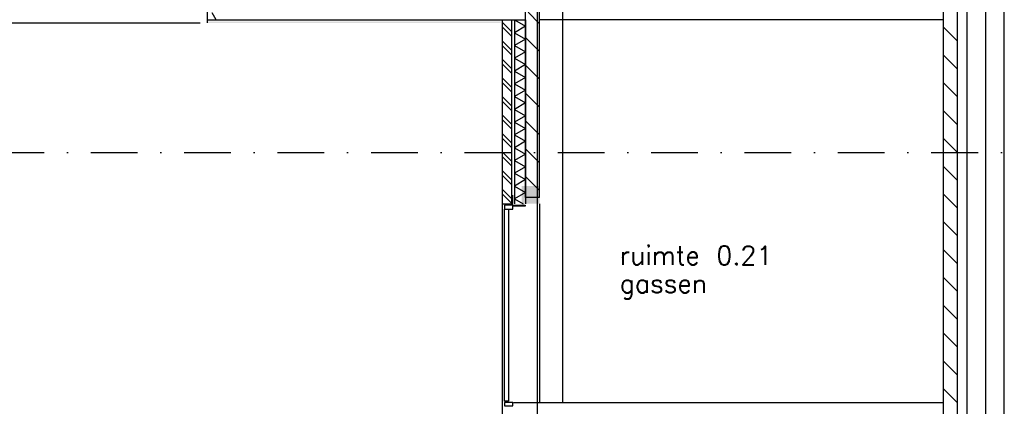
# Model space of a CAD drawing. Extents: x -6882 to 53094, y 98041 to 125706.
# Tile 3 of 15: x 3896 to 14441, y 104090 to 108230. Entities that reach past the tile are written whole.
import ezdxf
from ezdxf.enums import TextEntityAlignment as Align

# ---------------------------------------------------------------- set-up
doc = ezdxf.new("R2010")
doc.units = 0
doc.header["$LTSCALE"] = 1000
doc.header["$MEASUREMENT"] = 0
doc.linetypes.add('DASHDOT', pattern=[1, 0.5, -0.25, 0, -0.25])
for name, color, linetype in [('B02', 7, 'CONTINUOUS'), ('B03', 7, 'CONTINUOUS'), ('B08', 7, 'CONTINUOUS')]:
    doc.layers.add(name, color=color, linetype=linetype)
doc.styles.add('TXT', font='txt.shx')

msp = doc.modelspace()

# ---------------------------------------------------------------- linework, layer by layer
at = {"layer": 'B02', "color": 5, "linetype": 'Continuous'}
for p, q in [((9439.5, 122436.27), (9439.5, 98041)), ((14239.5, 122436.27), (14239.5, 98041))]:
    msp.add_line(p, q, dxfattribs=at)
at = {"layer": 'B02', "color": 5, "linetype": 'DASHDOT'}
msp.add_line((657.71, 106807.32), (49115.71, 106807.32), dxfattribs=at)
at = {"layer": 'B03', "color": 1, "linetype": 'Continuous'}
for p, q in [((14439.5, 103507.32), (14439.5, 114832.04)), ((9714.5, 104132.32), (9714.5, 108357.32)), ((14039.5, 108357.32), (14039.5, 103507.32)), ((-223.71, 108197.29), (5827.29, 108197.28)), ((5904.5, 108227.32), (9314.5, 108227.32)), ((9194.5, 108227.32), (9194.5, 106258.35)), ((9314.5, 108227.32), (9314.5, 106258.35)), ((13789.5, 108227.32), (9464.5, 108227.32)), ((9064.5, 106258.35), (9064.5, 104007.32)), ((9464.5, 106258.35), (9464.5, 104132.32))]:
    msp.add_line(p, q, dxfattribs=at)
at = {"layer": 'B03', "color": 5, "linetype": 'Continuous'}
for p, q in [((6001.44, 108227.32), (5956.29, 108303.35)), ((9464.5, 108186.87), (9340.36, 108311)), ((9064.5, 108203.05), (9164.5, 108103.05)), ((9064.5, 108153.05), (9164.5, 108053.05)), ((13939.5, 107998.49), (13789.5, 108148.49)), ((9064.5, 108004.5), (9164.5, 107904.5)), ((9464.5, 107889.05), (9314.5, 108039.05)), ((9064.5, 107954.5), (9164.5, 107854.5)), ((9064.5, 107805.96), (9164.5, 107705.96)), ((13939.5, 107700.68), (13789.5, 107850.68)), ((9064.5, 107755.96), (9164.5, 107655.96)), ((9464.5, 107591.23), (9314.5, 107741.23)), ((9064.5, 107607.41), (9164.5, 107507.41)), ((9064.5, 107557.41), (9164.5, 107457.41)), ((13939.5, 107402.86), (13789.5, 107552.86)), ((9064.5, 107408.87), (9164.5, 107308.87)), ((9064.5, 107358.87), (9164.5, 107258.87)), ((9464.5, 107293.41), (9314.5, 107443.41)), ((13939.5, 107105.04), (13789.5, 107255.04)), ((9064.5, 107210.32), (9164.5, 107110.32)), ((9064.5, 107160.32), (9164.5, 107060.32)), ((9464.5, 106995.59), (9314.5, 107145.59)), ((9064.5, 107011.78), (9164.5, 106911.78)), ((9064.5, 106961.78), (9164.5, 106861.78)), ((13939.5, 106807.22), (13789.5, 106957.22)), ((9464.5, 106697.78), (9314.5, 106847.78)), ((9064.5, 106813.23), (9164.5, 106713.23)), ((9064.5, 106763.23), (9164.5, 106663.23)), ((9064.5, 106614.69), (9164.5, 106514.69)), ((13939.5, 106509.41), (13789.5, 106659.41)), ((9064.5, 106564.69), (9164.5, 106464.69)), ((9464.5, 106399.96), (9314.5, 106549.96)), ((9064.5, 106416.14), (9164.5, 106316.14)), ((9064.5, 106366.14), (9164.5, 106266.14)), ((9194.5, 106312.12), (9288.84, 106258.35)), ((13939.5, 106211.59), (13789.5, 106361.59)), ((13939.5, 105913.77), (13789.5, 106063.77)), ((13939.5, 105615.95), (13789.5, 105765.95)), ((13939.5, 105318.14), (13789.5, 105468.14)), ((13939.5, 105020.32), (13789.5, 105170.32)), ((13939.5, 104722.5), (13789.5, 104872.5)), ((13939.5, 104424.68), (13789.5, 104574.68)), ((13939.5, 104126.86), (13789.5, 104276.86))]:
    msp.add_line(p, q, dxfattribs=at)
at = {"layer": 'B03', "color": 7, "linetype": 'Continuous'}
for p, q in [((9314.5, 106326.05), (9314.5, 108311)), ((9464.5, 106326.05), (9464.5, 108311)), ((13789.5, 103457.32), (13789.5, 108357.32)), ((13939.5, 103457.32), (13939.5, 108357.32)), ((9064.5, 108227.32), (9064.5, 106258.35)), ((9064.5, 108227.32), (9164.5, 108227.32)), ((9164.5, 108227.32), (9164.5, 106258.35)), ((9464.5, 106326.05), (9314.5, 106326.05)), ((9064.5, 106258.35), (9164.5, 106258.35)), ((9184.29, 104132.32), (13789.5, 104132.32))]:
    msp.add_line(p, q, dxfattribs=at)
at = {"layer": 'B03', "color": 34, "linetype": 'Continuous'}
for p, q in [((9174.88, 106352.32), (9174.88, 106262.32)), ((9164.88, 106252.32), (9088.29, 106252.32))]:
    msp.add_line(p, q, dxfattribs=at)
at = {"layer": 'B03', "color": 1, "linetype": 'Continuous'}
for points in [[(5863.51, 108325.83), (5904.51, 108325.82), (5904.49, 108197.35)], [(5863.51, 108323.83), (5902.51, 108323.82), (5902.49, 108197.35)]]:
    msp.add_lwpolyline(points, dxfattribs=at)
at = {"layer": 'B03', "color": 5, "linetype": 'Continuous'}
for points in [[(9194.5, 108227.32), (9314.5, 108158.92), (9194.5, 108090.52)], [(9194.5, 108090.52), (9314.5, 108022.12), (9194.5, 107953.72)], [(9194.5, 107953.72), (9314.5, 107885.32), (9194.5, 107816.92)], [(9194.5, 107816.92), (9314.5, 107748.52), (9194.5, 107680.12)], [(9194.5, 107680.12), (9314.5, 107611.72), (9194.5, 107543.32)], [(9194.5, 107543.32), (9314.5, 107474.92), (9194.5, 107406.52)], [(9194.5, 107406.52), (9314.5, 107338.12), (9194.5, 107269.72)], [(9194.5, 107269.72), (9314.5, 107201.32), (9194.5, 107132.92)], [(9194.5, 107132.92), (9314.5, 107064.52), (9194.5, 106996.12)], [(9194.5, 106996.12), (9314.5, 106927.72), (9194.5, 106859.32)], [(9194.5, 106859.32), (9314.5, 106790.92), (9194.5, 106722.52)], [(9194.5, 106722.52), (9314.5, 106654.12), (9194.5, 106585.72)], [(9194.5, 106585.72), (9314.5, 106517.32), (9194.5, 106448.92)], [(9194.5, 106448.92), (9314.5, 106380.52), (9194.5, 106312.12)]]:
    msp.add_lwpolyline(points, dxfattribs=at)
at = {"layer": 'B03', "color": 7, "linetype": 'Continuous'}
for points in [[(9089.5, 106200.32), (9176.85, 106200.32), (9176.85, 106245.35), (9089.5, 106245.35)], [(9176.85, 106245.35), (9309.29, 106245.35), (9309.29, 106233.35), (9176.85, 106233.35)], [(9089.5, 104094.35), (9176.85, 104094.35), (9176.85, 104132.32), (9089.5, 104132.32)]]:
    msp.add_lwpolyline(points, close=True, dxfattribs=at)
at = {"layer": 'B03', "color": 1, "linetype": 'Continuous'}
msp.add_lwpolyline([(9089.5, 106200.32), (9129.5, 106200.32), (9129.5, 104143.35), (9089.5, 104143.35)], close=True, dxfattribs=at)
at = {"layer": 'B03', "color": 34, "linetype": 'Continuous'}
msp.add_arc((9164.88, 106262.32), 10, 270, 0.001431, dxfattribs=at)
at = {"layer": 'B03', "color": 7, "linetype": 'Continuous'}
msp.add_solid([(9048.29, 108207.35), (9048.29, 108197.32), (5906.51, 108207.35), (5906.51, 108197.32)], dxfattribs=at)
at = {"layer": 'B03', "color": 2, "linetype": 'Continuous'}
msp.add_solid([(9464.5, 106448.35), (9271.29, 106448.35), (9464.5, 106258.35), (9271.29, 106258.35)], dxfattribs=at)

# ---------------------------------------------------------------- texts
at = {"layer": 'B08', "color": 7, "linetype": 'Continuous', "style": 'TXT'}
for s, p in [('ruimte 0.21', (10321.29, 105805.35)), ('gassen', (10321.29, 105505.35))]:
    msp.add_text(s, height=200, dxfattribs=at).set_placement(p, align=Align.TOP_LEFT)

doc.saveas('drawing.dxf')
